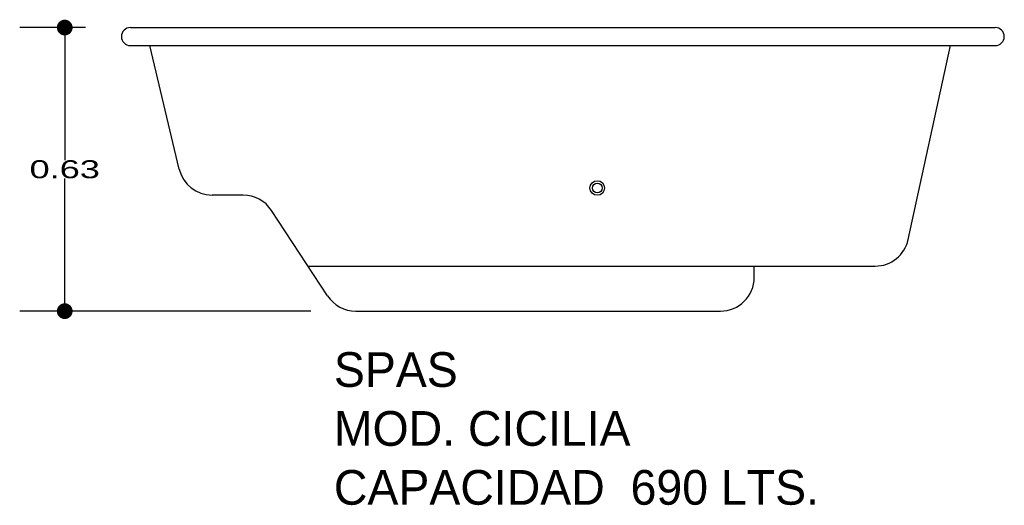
# Model space of a CAD drawing. Header units: millimetres. Extents: x 178.52 to 180.7, y 145.56 to 146.64.
import ezdxf

# ---------------------------------------------------------------- set-up
doc = ezdxf.new("R2010")
doc.units = ezdxf.units.MM
doc.layers.add('cotas', color=3, linetype='Continuous')
doc.layers.add('limies2', color=2, linetype='Continuous')
doc.styles.add('77', font='txt')
doc.styles.add('style1', font='ABALC.TTF', dxfattribs={"width": 1.5})
doc.dimstyles.new('cotas1', dxfattribs={"dimtxt": 0.04, "dimasz": 0.035, "dimexe": 0.1, "dimexo": 0.1, "dimgap": 0, "dimtad": 0, "dimtih": 1, "dimtoh": 1, "dimzin": 1, "dimdsep": 46, "dimtxsty": 'style1', "dimblk": 'DOT', "dimcen": 0.2, "dimadec": 0, "dimazin": 0, "dimtm": 1e-09, "dimtfac": 1, "dimtix": 1, "dimtmove": 0, "dimatfit": 3, "dimfxl": 0, "dimarcsym": 0})

# ---------------------------------------------------------------- blocks, each defined once
blk = doc.blocks.new('_Dot')
at = {"layer": 'limies2', "color": 0, "lineweight": -2}
blk.add_line((-0.5, 0), (-1, 0), dxfattribs=at)
at = {"layer": 'limies2', "color": 0, "const_width": 0.5}
blk.add_lwpolyline([(-0.25, 0, 1), (0.25, 0, 1)], format="xyb", close=True, dxfattribs=at)
blk = doc.blocks.new('*D1')
at = {"layer": 'cotas', "color": 0, "lineweight": -2}
for p, q in [((178.6624, 146.6178), (178.5165, 146.6178)), ((178.6165, 146.5828), (178.6165, 146.3232)), ((178.6165, 146.0228), (178.6165, 146.2825)), ((179.1628, 145.9878), (178.5165, 145.9878))]:
    blk.add_line(p, q, dxfattribs=at)
at = {"layer": 'Defpoints', "color": 0}
for p in [(178.6165, 146.6178), (178.7624, 146.6178), (179.2628, 145.9878)]:
    blk.add_point(p, dxfattribs=at)
at = {"layer": 'cotas', "color": 0, "lineweight": -2, "xscale": 0.035, "yscale": 0.035, "zscale": 0.035}
for p, rotation in [((178.6165, 146.6178), 90), ((178.6165, 145.9878), 270)]:
    blk.add_blockref('_Dot', p, dxfattribs=dict(at, rotation=rotation))
at = {"layer": 'cotas', "color": 0, "insert": (178.6165, 146.3028), "char_height": 0.04, "attachment_point": 5, "style": 'style1'}
blk.add_mtext('0.63', dxfattribs=at)

msp = doc.modelspace()

# ---------------------------------------------------------------- linework, layer by layer
at = {"layer": 'limies2'}
for p, q in [((178.7624, 146.6178), (180.6824, 146.6178)), ((178.7624, 146.5778), (180.6824, 146.5778)), ((178.8707, 146.3031), (178.8053, 146.5778)), ((180.489, 146.1469), (180.5829, 146.5778)), ((179.0128, 146.2455), (178.9436, 146.2455)), ((179.2001, 146.0217), (179.0755, 146.2116)), ((179.1567, 146.0878), (180.4158, 146.0878)), ((180.1472, 146.0628), (180.1472, 146.0878)), ((179.2628, 145.9878), (180.0722, 145.9878))]:
    msp.add_line(p, q, dxfattribs=at)
for radius in [0.0162, 0.0108]:
    msp.add_circle((179.7987, 146.2613), radius, dxfattribs=at)
for centre, radius, start, end in [((178.7624, 146.5978), 0.02, 90, 270), ((180.6824, 146.5978), 0.02, 270, 90), ((178.9436, 146.3205), 0.075, 193.3798, 270), ((179.0128, 146.1705), 0.075, 33.2562, 90), ((180.4158, 146.1628), 0.075, 270, 347.7138), ((180.0722, 146.0628), 0.075, 270, 0), ((179.2628, 146.0628), 0.075, 213.2562, 270)]:
    msp.add_arc(centre, radius, start, end, dxfattribs=at)

# ---------------------------------------------------------------- texts
at = {"layer": 'limies2', "style": '77'}
for s, height, p in [('SPAS', 0.07708, (179.214, 145.8195)), ('MOD. CICILIA', 0.077085, (179.214, 145.6886)), ('CAPACIDAD  690 LTS.', 0.077085, (179.214, 145.5577))]:
    msp.add_text(s, height=height, dxfattribs=at).set_placement(p)

# ---------------------------------------------------------------- dimensions: what is measured, and where the dimension line sits
at = {"layer": 'cotas'}
dim = msp.add_linear_dim(base=(178.6165, 146.6178), p1=(179.2628, 145.9878), p2=(178.7624, 146.6178), angle=90, dimstyle='cotas1', dxfattribs=at)
dim.commit()
dim.dimension.update_dxf_attribs({"geometry": '*D1', "text_midpoint": (178.6165, 146.3028)})

doc.saveas('drawing.dxf')
